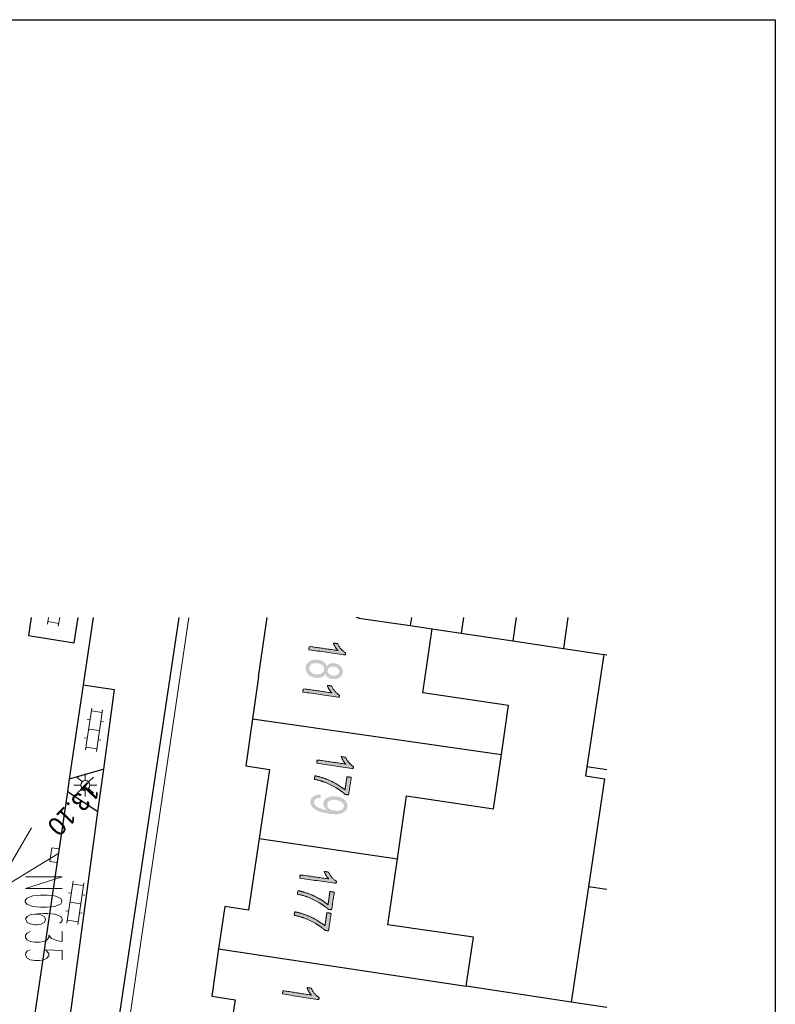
# Model space of a CAD drawing. Header units: metres. Extents: x 134035 to 140154, y 395174 to 396296.
# Tile 30 of 30: x 140113 to 140154, y 396154 to 396208. Entities that reach past the tile are written whole.
import ezdxf
from ezdxf.enums import TextEntityAlignment as Align

# ---------------------------------------------------------------- set-up
doc = ezdxf.new("R2010")
doc.units = ezdxf.units.M
doc.header["$MEASUREMENT"] = 0
doc.styles.add('Style-ENGINEERING', font='ENGINEERING.shx')

# ---------------------------------------------------------------- blocks, each defined once
blk = doc.blocks.new('*U150')
at = {"color": 252, "linetype": 'Continuous', "lineweight": 13}
blk.add_line((140116.316, 396165.601), (140116.316, 396165.608), dxfattribs=at)
at = {"color": 252, "linetype": 'Continuous', "lineweight": 13, "flags": 128}
blk.add_lwpolyline([(140116.331, 396165.625), (140116.339, 396165.617), (140116.339, 396165.601), (140116.331, 396165.594), (140116.323, 396165.594), (140116.316, 396165.601), (140116.306, 396165.592), (140116.297, 396165.592), (140116.289, 396165.6), (140116.289, 396165.617), (140116.297, 396165.625)], dxfattribs=at)
blk = doc.blocks.new('*U151')
at = {"color": 252, "linetype": 'Continuous', "lineweight": 13}
blk.add_line((140116.289, 396165.577), (140116.339, 396165.545), dxfattribs=at)
at = {"color": 252, "linetype": 'Continuous', "lineweight": 13, "flags": 128}
blk.add_lwpolyline([(140116.339, 396165.57), (140116.339, 396165.553), (140116.33, 396165.545), (140116.298, 396165.545), (140116.289, 396165.553), (140116.289, 396165.57), (140116.298, 396165.577), (140116.33, 396165.577), (140116.339, 396165.57)], dxfattribs=at)
blk = doc.blocks.new('*U190')
at = {"color": 252, "linetype": 'Continuous', "lineweight": 13}
blk.add_line((140115.153, 396157.849), (140115.153, 396157.306), dxfattribs=at)
at = {"color": 252, "linetype": 'Continuous', "lineweight": 13, "flags": 128}
blk.add_lwpolyline([(140115.153, 396157.306), (140114.917, 396157.345), (140114.743, 396157.392), (140114.57, 396157.471), (140114.413, 396157.644), (140114.413, 396157.518), (140114.318, 396157.384), (140114.145, 396157.306), (140113.909, 396157.266), (140113.641, 396157.266), (140113.405, 396157.306), (140113.232, 396157.4), (140113.153, 396157.518), (140113.153, 396157.644), (140113.247, 396157.77), (140113.405, 396157.849)], dxfattribs=at)
blk = doc.blocks.new('*U191')
at = {"color": 252, "linetype": 'Continuous', "lineweight": 13, "flags": 128}
for points in [[(140114.24, 396156.857), (140114.413, 396156.652), (140114.429, 396156.518), (140114.318, 396156.4), (140114.145, 396156.313), (140113.909, 396156.274), (140113.767, 396156.274), (140113.657, 396156.274), (140113.405, 396156.313), (140113.232, 396156.4), (140113.153, 396156.565), (140113.169, 396156.691), (140113.232, 396156.778), (140113.405, 396156.857)], [(140115.153, 396156.313), (140115.153, 396156.817), (140114.24, 396156.857)]]:
    blk.add_lwpolyline(points, dxfattribs=at)

msp = doc.modelspace()

# ---------------------------------------------------------------- hatches: boundary and pattern name
at = {"linetype": 'Continuous', "lineweight": 0, "extrusion": (0, 0, -1)}
h = msp.add_hatch(color=252, dxfattribs=at)
edge = h.paths.add_edge_path()
edge.add_line((-140128.6, 396173.211), (-140128.627, 396173.393))
edge.add_line((-140128.627, 396173.393), (-140130.175, 396173.171))
edge.add_spline(control_points=[(-140130.175, 396173.171), (-140130.101, 396173.249), (-140130.033, 396173.368), (-140129.964, 396173.487), (-140129.935, 396173.578)], knot_values=[0, 0, 0, 0.5, 0.5, 1, 1, 1], degree=2, periodic=0)
edge.add_line((-140129.935, 396173.578), (-140130.169, 396173.544))
edge.add_spline(control_points=[(-140130.169, 396173.544), (-140130.243, 396173.377), (-140130.363, 396173.243), (-140130.483, 396173.109), (-140130.605, 396173.043)], knot_values=[0, 0, 0, 0.5, 0.5, 1, 1, 1], degree=2, periodic=0)
edge.add_line((-140130.605, 396173.043), (-140130.588, 396172.926))
edge.add_line((-140130.588, 396172.926), (-140128.6, 396173.211))
h = msp.add_hatch(color=252, dxfattribs=at)
edge = h.paths.add_edge_path()
edge.add_spline(control_points=[(-140129.567, 396172.308), (-140129.639, 396172.414), (-140129.749, 396172.454), (-140129.86, 396172.495), (-140130.003, 396172.474), (-140130.218, 396172.443), (-140130.349, 396172.306), (-140130.479, 396172.168), (-140130.451, 396171.975), (-140130.423, 396171.781), (-140130.256, 396171.684), (-140130.089, 396171.587), (-140129.873, 396171.618), (-140129.735, 396171.638), (-140129.641, 396171.707), (-140129.547, 396171.776), (-140129.508, 396171.894), (-140129.429, 396171.766), (-140129.286, 396171.713), (-140129.144, 396171.661), (-140128.96, 396171.687), (-140128.706, 396171.723), (-140128.552, 396171.883), (-140128.399, 396172.042), (-140128.43, 396172.262), (-140128.462, 396172.482), (-140128.655, 396172.591), (-140128.848, 396172.701), (-140129.107, 396172.664), (-140129.3, 396172.636), (-140129.42, 396172.544), (-140129.54, 396172.451), (-140129.567, 396172.308)], knot_values=[0, 0, 0, 0.0625, 0.0625, 0.125, 0.125, 0.1875, 0.1875, 0.25, 0.25, 0.3125, 0.3125, 0.375, 0.375, 0.4375, 0.4375, 0.5, 0.5, 0.5625, 0.5625, 0.625, 0.625, 0.6875, 0.6875, 0.75, 0.75, 0.8125, 0.8125, 0.875, 0.875, 0.9375, 0.9375, 1, 1, 1], degree=2, periodic=0)
edge = h.paths.add_edge_path(flags=16)
edge.add_spline(control_points=[(-140129.078, 396172.476), (-140128.974, 396172.491), (-140128.872, 396172.469), (-140128.769, 396172.446), (-140128.705, 396172.381), (-140128.641, 396172.316), (-140128.629, 396172.232), (-140128.611, 396172.101), (-140128.711, 396172.001), (-140128.811, 396171.9), (-140128.984, 396171.875), (-140129.159, 396171.85), (-140129.287, 396171.921), (-140129.414, 396171.991), (-140129.433, 396172.123), (-140129.451, 396172.251), (-140129.35, 396172.352), (-140129.248, 396172.452), (-140129.078, 396172.476)], knot_values=[0, 0, 0, 0.111111, 0.111111, 0.222222, 0.222222, 0.333333, 0.333333, 0.444444, 0.444444, 0.555556, 0.555556, 0.666667, 0.666667, 0.777778, 0.777778, 0.888889, 0.888889, 1, 1, 1], degree=2, periodic=0)
edge = h.paths.add_edge_path(flags=16)
edge.add_spline(control_points=[(-140129.984, 396172.285), (-140129.844, 396172.305), (-140129.745, 396172.251), (-140129.647, 396172.196), (-140129.631, 396172.088), (-140129.616, 396171.983), (-140129.695, 396171.904), (-140129.774, 396171.824), (-140129.902, 396171.806), (-140130.035, 396171.787), (-140130.136, 396171.842), (-140130.237, 396171.898), (-140130.252, 396172.001), (-140130.267, 396172.105), (-140130.187, 396172.186), (-140130.108, 396172.267), (-140129.984, 396172.285)], knot_values=[0, 0, 0, 0.125, 0.125, 0.25, 0.25, 0.375, 0.375, 0.5, 0.5, 0.625, 0.625, 0.75, 0.75, 0.875, 0.875, 1, 1, 1], degree=2, periodic=0)
h = msp.add_hatch(color=252, dxfattribs=at)
edge = h.paths.add_edge_path()
edge.add_line((-140128.269, 396170.905), (-140128.295, 396171.087))
edge.add_line((-140128.295, 396171.087), (-140129.844, 396170.865))
edge.add_spline(control_points=[(-140129.844, 396170.865), (-140129.77, 396170.943), (-140129.701, 396171.061), (-140129.633, 396171.18), (-140129.603, 396171.271)], knot_values=[0, 0, 0, 0.5, 0.5, 1, 1, 1], degree=2, periodic=0)
edge.add_line((-140129.603, 396171.271), (-140129.838, 396171.238))
edge.add_spline(control_points=[(-140129.838, 396171.238), (-140129.912, 396171.071), (-140130.032, 396170.937), (-140130.152, 396170.803), (-140130.273, 396170.737)], knot_values=[0, 0, 0, 0.5, 0.5, 1, 1, 1], degree=2, periodic=0)
edge.add_line((-140130.273, 396170.737), (-140130.257, 396170.62))
edge.add_line((-140130.257, 396170.62), (-140128.269, 396170.905))
h = msp.add_hatch(color=252, dxfattribs=at)
edge = h.paths.add_edge_path()
edge.add_line((-140129.029, 396167.027), (-140129.056, 396167.209))
edge.add_line((-140129.056, 396167.209), (-140130.604, 396166.979))
edge.add_spline(control_points=[(-140130.604, 396166.979), (-140130.53, 396167.057), (-140130.462, 396167.176), (-140130.394, 396167.295), (-140130.365, 396167.386)], knot_values=[0, 0, 0, 0.5, 0.5, 1, 1, 1], degree=2, periodic=0)
edge.add_line((-140130.365, 396167.386), (-140130.6, 396167.351))
edge.add_spline(control_points=[(-140130.6, 396167.351), (-140130.673, 396167.184), (-140130.792, 396167.05), (-140130.911, 396166.915), (-140131.032, 396166.849)], knot_values=[0, 0, 0, 0.5, 0.5, 1, 1, 1], degree=2, periodic=0)
edge.add_line((-140131.032, 396166.849), (-140131.015, 396166.731))
edge.add_line((-140131.015, 396166.731), (-140129.029, 396167.027))
h = msp.add_hatch(color=252, dxfattribs=at)
edge = h.paths.add_edge_path()
edge.add_line((-140130.677, 396166.292), (-140130.911, 396166.257))
edge.add_line((-140130.911, 396166.257), (-140130.768, 396165.297))
edge.add_line((-140130.768, 396165.297), (-140130.579, 396165.325))
edge.add_spline(control_points=[(-140130.579, 396165.325), (-140130.399, 396165.496), (-140130.086, 396165.685), (-140129.774, 396165.874), (-140129.433, 396166.002), (-140129.193, 396166.093), (-140128.899, 396166.152)], knot_values=[0, 0, 0, 0.333333, 0.333333, 0.666667, 0.666667, 1, 1, 1], degree=2, periodic=0)
edge.add_line((-140128.899, 396166.152), (-140128.927, 396166.34))
edge.add_spline(control_points=[(-140128.927, 396166.34), (-140129.16, 396166.302), (-140129.481, 396166.188), (-140129.802, 396166.073), (-140130.09, 396165.904), (-140130.379, 396165.735), (-140130.569, 396165.566)], knot_values=[0, 0, 0, 0.333333, 0.333333, 0.666667, 0.666667, 1, 1, 1], degree=2, periodic=0)
edge.add_line((-140130.569, 396165.566), (-140130.677, 396166.292))
h = msp.add_hatch(color=252, dxfattribs=at)
edge = h.paths.add_edge_path()
edge.add_line((-140129.243, 396165.312), (-140129.238, 396165.133))
edge.add_spline(control_points=[(-140129.238, 396165.133), (-140129.07, 396165.136), (-140128.986, 396165.084), (-140128.902, 396165.033), (-140128.888, 396164.934), (-140128.875, 396164.851), (-140128.917, 396164.779), (-140128.959, 396164.708), (-140129.039, 396164.656), (-140129.119, 396164.603), (-140129.26, 396164.554), (-140129.402, 396164.505), (-140129.553, 396164.482), (-140129.57, 396164.48), (-140129.602, 396164.476), (-140129.494, 396164.548), (-140129.436, 396164.653), (-140129.378, 396164.758), (-140129.394, 396164.869), (-140129.422, 396165.053), (-140129.619, 396165.154), (-140129.816, 396165.255), (-140130.107, 396165.211), (-140130.408, 396165.167), (-140130.571, 396165.006), (-140130.735, 396164.846), (-140130.705, 396164.646), (-140130.684, 396164.501), (-140130.562, 396164.397), (-140130.44, 396164.292), (-140130.239, 396164.259), (-140130.037, 396164.225), (-140129.673, 396164.279), (-140129.294, 396164.336), (-140129.079, 396164.431), (-140128.863, 396164.526), (-140128.764, 396164.665), (-140128.665, 396164.804), (-140128.689, 396164.968), (-140128.715, 396165.142), (-140128.861, 396165.233), (-140129.006, 396165.324), (-140129.243, 396165.312)], knot_values=[0, 0, 0, 0.047619, 0.047619, 0.095238, 0.095238, 0.142857, 0.142857, 0.190476, 0.190476, 0.238095, 0.238095, 0.285714, 0.285714, 0.333333, 0.333333, 0.380952, 0.380952, 0.428571, 0.428571, 0.47619, 0.47619, 0.52381, 0.52381, 0.571429, 0.571429, 0.619048, 0.619048, 0.666667, 0.666667, 0.714286, 0.714286, 0.761905, 0.761905, 0.809524, 0.809524, 0.857143, 0.857143, 0.904762, 0.904762, 0.952381, 0.952381, 1, 1, 1], degree=2, periodic=0)
edge = h.paths.add_edge_path(flags=16)
edge.add_spline(control_points=[(-140130.004, 396164.437), (-140130.213, 396164.406), (-140130.349, 396164.471), (-140130.484, 396164.535), (-140130.501, 396164.653), (-140130.519, 396164.775), (-140130.4, 396164.884), (-140130.281, 396164.993), (-140130.071, 396165.025), (-140129.882, 396165.053), (-140129.751, 396164.985), (-140129.62, 396164.918), (-140129.602, 396164.792), (-140129.583, 396164.666), (-140129.689, 396164.567), (-140129.795, 396164.468), (-140130.004, 396164.437)], knot_values=[0, 0, 0, 0.125, 0.125, 0.25, 0.25, 0.375, 0.375, 0.5, 0.5, 0.625, 0.625, 0.75, 0.75, 0.875, 0.875, 1, 1, 1], degree=2, periodic=0)
h = msp.add_hatch(color=252, dxfattribs=at)
edge = h.paths.add_edge_path()
edge.add_line((-140128.101, 396160.763), (-140128.128, 396160.945))
edge.add_line((-140128.128, 396160.945), (-140129.676, 396160.718))
edge.add_spline(control_points=[(-140129.676, 396160.718), (-140129.602, 396160.796), (-140129.534, 396160.915), (-140129.466, 396161.034), (-140129.436, 396161.125)], knot_values=[0, 0, 0, 0.5, 0.5, 1, 1, 1], degree=2, periodic=0)
edge.add_line((-140129.436, 396161.125), (-140129.671, 396161.091))
edge.add_spline(control_points=[(-140129.671, 396161.091), (-140129.745, 396160.924), (-140129.864, 396160.79), (-140129.984, 396160.655), (-140130.105, 396160.589)], knot_values=[0, 0, 0, 0.5, 0.5, 1, 1, 1], degree=2, periodic=0)
edge.add_line((-140130.105, 396160.589), (-140130.088, 396160.472))
edge.add_line((-140130.088, 396160.472), (-140128.101, 396160.763))
h = msp.add_hatch(color=252, dxfattribs=at)
edge = h.paths.add_edge_path()
edge.add_line((-140129.75, 396160.031), (-140129.984, 396159.997))
edge.add_line((-140129.984, 396159.997), (-140129.843, 396159.036))
edge.add_line((-140129.843, 396159.036), (-140129.654, 396159.064))
edge.add_spline(control_points=[(-140129.654, 396159.064), (-140129.474, 396159.235), (-140129.161, 396159.423), (-140128.848, 396159.611), (-140128.507, 396159.739), (-140128.266, 396159.83), (-140127.973, 396159.888)], knot_values=[0, 0, 0, 0.333333, 0.333333, 0.666667, 0.666667, 1, 1, 1], degree=2, periodic=0)
edge.add_line((-140127.973, 396159.888), (-140128.001, 396160.076))
edge.add_spline(control_points=[(-140128.001, 396160.076), (-140128.234, 396160.039), (-140128.555, 396159.925), (-140128.876, 396159.81), (-140129.165, 396159.642), (-140129.454, 396159.474), (-140129.644, 396159.305)], knot_values=[0, 0, 0, 0.333333, 0.333333, 0.666667, 0.666667, 1, 1, 1], degree=2, periodic=0)
edge.add_line((-140129.644, 396159.305), (-140129.75, 396160.031))
h = msp.add_hatch(color=252, dxfattribs=at)
edge = h.paths.add_edge_path()
edge.add_line((-140129.581, 396158.878), (-140129.815, 396158.844))
edge.add_line((-140129.815, 396158.844), (-140129.674, 396157.884))
edge.add_line((-140129.674, 396157.884), (-140129.485, 396157.912))
edge.add_spline(control_points=[(-140129.485, 396157.912), (-140129.305, 396158.083), (-140128.992, 396158.271), (-140128.679, 396158.459), (-140128.338, 396158.586), (-140128.097, 396158.677), (-140127.804, 396158.736)], knot_values=[0, 0, 0, 0.333333, 0.333333, 0.666667, 0.666667, 1, 1, 1], degree=2, periodic=0)
edge.add_line((-140127.804, 396158.736), (-140127.832, 396158.924))
edge.add_spline(control_points=[(-140127.832, 396158.924), (-140128.065, 396158.886), (-140128.386, 396158.772), (-140128.707, 396158.658), (-140128.996, 396158.49), (-140129.285, 396158.322), (-140129.475, 396158.152)], knot_values=[0, 0, 0, 0.333333, 0.333333, 0.666667, 0.666667, 1, 1, 1], degree=2, periodic=0)
edge.add_line((-140129.475, 396158.152), (-140129.581, 396158.878))
h = msp.add_hatch(color=252, dxfattribs=at)
edge = h.paths.add_edge_path()
edge.add_line((-140127.16, 396154.446), (-140127.188, 396154.627))
edge.add_line((-140127.188, 396154.627), (-140128.734, 396154.386))
edge.add_spline(control_points=[(-140128.734, 396154.386), (-140128.661, 396154.465), (-140128.594, 396154.585), (-140128.527, 396154.704), (-140128.498, 396154.796)], knot_values=[0, 0, 0, 0.5, 0.5, 1, 1, 1], degree=2, periodic=0)
edge.add_line((-140128.498, 396154.796), (-140128.733, 396154.759))
edge.add_spline(control_points=[(-140128.733, 396154.759), (-140128.805, 396154.592), (-140128.923, 396154.456), (-140129.041, 396154.321), (-140129.162, 396154.254)], knot_values=[0, 0, 0, 0.5, 0.5, 1, 1, 1], degree=2, periodic=0)
edge.add_line((-140129.162, 396154.254), (-140129.144, 396154.136))
edge.add_line((-140129.144, 396154.136), (-140127.16, 396154.446))

# ---------------------------------------------------------------- linework, layer by layer
at = {"color": 252}
for p, q in [((140113.455, 396174.961), (140113.304, 396173.984)), ((140121.512, 396174.961), (140115.192, 396132.822)), ((140115.798, 396173.597), (140116.015, 396174.961)), ((140116.843, 396174.961), (140116.3, 396171.293)), ((140125.862, 396171.732), (140126.328, 396174.961)), ((140131.322, 396174.942), (140131.201, 396174.961)), ((140131.325, 396174.961), (140131.322, 396174.942)), ((140131.322, 396174.942), (140134.129, 396174.526)), ((140134.196, 396174.961), (140134.129, 396174.526)), ((140137.03, 396174.961), (140136.906, 396174.112)), ((140139.907, 396174.961), (140139.731, 396173.689)), ((140142.719, 396174.961), (140142.48, 396173.278)), ((140134.129, 396174.526), (140135.329, 396174.348)), ((140134.807, 396170.862), (140135.329, 396174.348)), ((140135.329, 396174.348), (140136.906, 396174.112)), ((140113.304, 396173.984), (140115.798, 396173.597)), ((140136.906, 396174.112), (140139.731, 396173.689)), ((140139.731, 396173.689), (140142.48, 396173.278)), ((140142.48, 396173.278), (140144.679, 396172.949)), ((140144.679, 396172.949), (140143.759, 396166.82)), ((140144.851, 396172.924), (140144.679, 396172.949)), ((140125.862, 396171.732), (140125.531, 396169.442)), ((140116.3, 396171.293), (140115.537, 396166.149)), ((140116.3, 396171.293), (140117.999, 396171.039)), ((140117.413, 396166.703), (140117.999, 396171.039)), ((140139.492, 396170.175), (140134.807, 396170.862)), ((140139.099, 396167.494), (140139.492, 396170.175)), ((140125.531, 396169.442), (140125.162, 396166.882)), ((140125.531, 396169.442), (140139.099, 396167.494)), ((140138.667, 396164.546), (140139.099, 396167.494)), ((140125.162, 396166.882), (140126.452, 396166.692)), ((140117.413, 396166.703), (140115.537, 396166.149)), ((140117.099, 396164.374), (140117.413, 396166.703)), ((140126.452, 396166.692), (140125.892, 396162.926)), ((140143.759, 396166.82), (140143.686, 396166.337)), ((140143.686, 396166.337), (140144.729, 396166.181)), ((140144.851, 396166.657), (140143.759, 396166.82)), ((140115.537, 396166.149), (140115.434, 396165.457)), ((140144.729, 396166.181), (140143.845, 396160.29)), ((140115.434, 396165.457), (140112.004, 396142.269)), ((140117.099, 396164.374), (140115.434, 396165.457)), ((140133.427, 396161.813), (140133.929, 396165.24)), ((140133.929, 396165.24), (140138.667, 396164.546)), ((140114.187, 396142.817), (140117.099, 396164.374)), ((140125.892, 396162.926), (140125.312, 396159.022)), ((140125.892, 396162.926), (140133.427, 396161.813)), ((140132.901, 396158.224), (140133.427, 396161.813)), ((140143.845, 396160.29), (140142.901, 396154.006)), ((140144.851, 396160.14), (140143.845, 396160.29)), ((140124.022, 396159.212), (140123.681, 396156.904)), ((140125.312, 396159.022), (140124.022, 396159.212)), ((140137.57, 396157.54), (140132.901, 396158.224)), ((140137.178, 396154.865), (140137.57, 396157.54)), ((140123.681, 396156.904), (140123.302, 396154.332)), ((140123.681, 396156.904), (140137.178, 396154.865)), ((140142.901, 396154.006), (140137.178, 396154.865)), ((140123.302, 396154.332), (140124.582, 396154.132)), ((140124.582, 396154.132), (140124.005, 396150.42)), ((140144.851, 396153.714), (140142.901, 396154.006))]:
    msp.add_line(p, q, dxfattribs=at)
at = {"color": 252, "linetype": 'Continuous', "lineweight": 0}
for p, q in [((140114.409, 396174.961), (140114.34, 396174.607)), ((140115.021, 396174.961), (140114.928, 396174.491)), ((140122.061, 396174.961), (140119.372, 396156.787)), ((140114.369, 396174.754), (140114.957, 396174.638)), ((140116.761, 396170.028), (140116.425, 396167.752)), ((140116.739, 396169.879), (140117.333, 396169.792)), ((140117.355, 396169.94), (140117.019, 396167.665)), ((140116.518, 396169.407), (140116.666, 396169.385)), ((140117.26, 396169.297), (140117.408, 396169.275)), ((140116.593, 396168.89), (140117.187, 396168.802)), ((140116.372, 396168.417), (140116.52, 396168.395)), ((140117.114, 396168.308), (140117.262, 396168.286)), ((140116.447, 396167.901), (140117.041, 396167.813)), ((140116.407, 396166.079), (140116.407, 396166.454)), ((140116.157, 396165.829), (140115.782, 396165.829)), ((140116.23, 396166.006), (140115.965, 396166.271)), ((140116.584, 396166.006), (140116.849, 396166.271)), ((140116.657, 396165.829), (140117.032, 396165.829)), ((140115.965, 396165.387), (140116.23, 396165.652)), ((140116.407, 396165.579), (140116.407, 396165.204)), ((140116.584, 396165.652), (140116.849, 396165.387)), ((140115.403, 396158.312), (140115.739, 396160.588)), ((140116.311, 396160.352), (140115.717, 396160.439)), ((140115.997, 396158.225), (140116.333, 396160.5)), ((140115.644, 396159.945), (140115.496, 396159.967)), ((140116.386, 396159.835), (140116.238, 396159.857)), ((140116.165, 396159.362), (140115.571, 396159.45)), ((140115.498, 396158.955), (140115.35, 396158.977)), ((140116.24, 396158.846), (140116.092, 396158.868)), ((140116.019, 396158.373), (140115.425, 396158.461)), ((140119.372, 396156.787), (140116.093, 396134.634))]:
    msp.add_line(p, q, dxfattribs=at)
at = {"flags": 128}
msp.add_lwpolyline([(140053.377, 396207.559), (140154.037, 396207.559), (140154.037, 396024.689), (140053.377, 396024.689)], close=True, dxfattribs=at)
at = {"color": 252, "linetype": 'Continuous', "lineweight": 13, "flags": 128}
for points in [[(140116.339, 396165.69), (140116.289, 396165.705), (140116.339, 396165.721)], [(140116.331, 396165.673), (140116.339, 396165.666), (140116.339, 396165.649), (140116.331, 396165.641), (140116.323, 396165.641), (140116.297, 396165.673), (140116.289, 396165.673), (140116.289, 396165.641)], [(140113.153, 396160.825), (140115.153, 396160.825), (140113.153, 396160.195), (140115.153, 396160.195)], [(140114.728, 396159.802), (140115.058, 396159.676), (140115.137, 396159.55), (140115.137, 396159.463), (140115.058, 396159.337), (140114.728, 396159.211), (140114.303, 396159.172), (140113.972, 396159.172), (140113.547, 396159.211), (140113.216, 396159.337), (140113.137, 396159.463), (140113.137, 396159.55), (140113.216, 396159.676), (140113.547, 396159.802), (140113.972, 396159.833), (140114.318, 396159.833), (140114.728, 396159.802)], [(140114.995, 396158.298), (140115.09, 396158.353), (140115.153, 396158.455), (140115.153, 396158.55), (140115.074, 396158.676), (140114.743, 396158.802), (140114.366, 396158.841), (140114.145, 396158.841), (140113.814, 396158.817), (140113.468, 396158.77), (140113.405, 396158.754), (140113.232, 396158.676), (140113.153, 396158.55), (140113.232, 396158.345), (140113.405, 396158.266), (140113.657, 396158.211), (140113.751, 396158.219), (140114.003, 396158.258), (140114.161, 396158.345), (140114.24, 396158.463), (140114.24, 396158.55), (140114.161, 396158.676), (140113.988, 396158.762), (140113.673, 396158.802)]]:
    msp.add_lwpolyline(points, dxfattribs=at)
at = {"color": 252, "linetype": 'Continuous', "lineweight": 0, "flags": 128}
for points in [[(140114.904, 396162.093), (140111.38, 396159.948), (140113.47, 396163.496)], [(140114.923, 396161.982), (140114.977, 396162.353), (140114.581, 396162.411), (140114.473, 396161.669), (140114.869, 396161.611), (140114.923, 396161.982)]]:
    msp.add_lwpolyline(points, dxfattribs=at)
at = {"color": 252, "linetype": 'Continuous', "lineweight": 0}
msp.add_circle((140116.407, 396165.829), 0.25, dxfattribs=at)
for points, knots in [([(140128.6, 396173.211), (140128.614, 396173.302), (140128.627, 396173.393), (140129.401, 396173.282), (140130.175, 396173.171), (140130.101, 396173.249), (140130.033, 396173.368), (140129.964, 396173.487), (140129.935, 396173.578), (140130.052, 396173.561), (140130.169, 396173.544), (140130.243, 396173.377), (140130.363, 396173.243), (140130.483, 396173.109), (140130.605, 396173.043), (140130.596, 396172.985), (140130.588, 396172.926), (140129.594, 396173.069), (140128.6, 396173.211)], [0, 0, 0, 0.1, 0.1, 0.2, 0.2, 0.3, 0.3, 0.4, 0.4, 0.6, 0.6, 0.7, 0.7, 0.8, 0.8, 0.9, 0.9, 1, 1, 1]), ([(140128.269, 396170.905), (140128.282, 396170.996), (140128.295, 396171.087), (140129.07, 396170.976), (140129.844, 396170.865), (140129.77, 396170.943), (140129.701, 396171.061), (140129.633, 396171.18), (140129.603, 396171.271), (140129.721, 396171.254), (140129.838, 396171.238), (140129.912, 396171.071), (140130.032, 396170.937), (140130.152, 396170.803), (140130.273, 396170.737), (140130.265, 396170.678), (140130.257, 396170.62), (140129.263, 396170.762), (140128.269, 396170.905)], [0, 0, 0, 0.1, 0.1, 0.2, 0.2, 0.3, 0.3, 0.4, 0.4, 0.6, 0.6, 0.7, 0.7, 0.8, 0.8, 0.9, 0.9, 1, 1, 1]), ([(140129.029, 396167.027), (140129.043, 396167.118), (140129.056, 396167.209), (140129.83, 396167.094), (140130.604, 396166.979), (140130.53, 396167.057), (140130.462, 396167.176), (140130.394, 396167.295), (140130.365, 396167.386), (140130.482, 396167.369), (140130.6, 396167.351), (140130.673, 396167.184), (140130.792, 396167.05), (140130.911, 396166.915), (140131.032, 396166.849), (140131.024, 396166.79), (140131.015, 396166.731), (140130.022, 396166.879), (140129.029, 396167.027)], [0, 0, 0, 0.1, 0.1, 0.2, 0.2, 0.3, 0.3, 0.4, 0.4, 0.6, 0.6, 0.7, 0.7, 0.8, 0.8, 0.9, 0.9, 1, 1, 1]), ([(140130.677, 396166.292), (140130.794, 396166.274), (140130.911, 396166.257), (140130.839, 396165.777), (140130.768, 396165.297), (140130.673, 396165.311), (140130.579, 396165.325), (140130.399, 396165.496), (140130.086, 396165.685), (140129.774, 396165.874), (140129.433, 396166.002), (140129.193, 396166.093), (140128.899, 396166.152), (140128.913, 396166.246), (140128.927, 396166.34), (140129.16, 396166.302), (140129.481, 396166.188), (140129.802, 396166.073), (140130.09, 396165.904), (140130.379, 396165.735), (140130.569, 396165.566), (140130.623, 396165.929), (140130.677, 396166.292)], [0, 0, 0, 0.066667, 0.066667, 0.133333, 0.133333, 0.2, 0.2, 0.266667, 0.266667, 0.333333, 0.333333, 0.4, 0.4, 0.6, 0.6, 0.666667, 0.666667, 0.733333, 0.733333, 0.8, 0.8, 1, 1, 1]), ([(140128.101, 396160.763), (140128.115, 396160.854), (140128.128, 396160.945), (140128.902, 396160.832), (140129.676, 396160.718), (140129.602, 396160.796), (140129.534, 396160.915), (140129.466, 396161.034), (140129.436, 396161.125), (140129.554, 396161.108), (140129.671, 396161.091), (140129.745, 396160.924), (140129.864, 396160.79), (140129.984, 396160.655), (140130.105, 396160.589), (140130.096, 396160.53), (140130.088, 396160.472), (140129.095, 396160.617), (140128.101, 396160.763)], [0, 0, 0, 0.1, 0.1, 0.2, 0.2, 0.3, 0.3, 0.4, 0.4, 0.6, 0.6, 0.7, 0.7, 0.8, 0.8, 0.9, 0.9, 1, 1, 1]), ([(140129.75, 396160.031), (140129.867, 396160.014), (140129.984, 396159.997), (140129.914, 396159.517), (140129.843, 396159.036), (140129.749, 396159.05), (140129.654, 396159.064), (140129.474, 396159.235), (140129.161, 396159.423), (140128.848, 396159.611), (140128.507, 396159.739), (140128.266, 396159.83), (140127.973, 396159.888), (140127.987, 396159.982), (140128.001, 396160.076), (140128.234, 396160.039), (140128.555, 396159.925), (140128.876, 396159.81), (140129.165, 396159.642), (140129.454, 396159.474), (140129.644, 396159.305), (140129.697, 396159.668), (140129.75, 396160.031)], [0, 0, 0, 0.066667, 0.066667, 0.133333, 0.133333, 0.2, 0.2, 0.266667, 0.266667, 0.333333, 0.333333, 0.4, 0.4, 0.6, 0.6, 0.666667, 0.666667, 0.733333, 0.733333, 0.8, 0.8, 1, 1, 1]), ([(140129.581, 396158.878), (140129.698, 396158.861), (140129.815, 396158.844), (140129.745, 396158.364), (140129.674, 396157.884), (140129.58, 396157.898), (140129.485, 396157.912), (140129.305, 396158.083), (140128.992, 396158.271), (140128.679, 396158.459), (140128.338, 396158.586), (140128.097, 396158.677), (140127.804, 396158.736), (140127.818, 396158.83), (140127.832, 396158.924), (140128.065, 396158.886), (140128.386, 396158.772), (140128.707, 396158.658), (140128.996, 396158.49), (140129.285, 396158.322), (140129.475, 396158.152), (140129.528, 396158.515), (140129.581, 396158.878)], [0, 0, 0, 0.066667, 0.066667, 0.133333, 0.133333, 0.2, 0.2, 0.266667, 0.266667, 0.333333, 0.333333, 0.4, 0.4, 0.6, 0.6, 0.666667, 0.666667, 0.733333, 0.733333, 0.8, 0.8, 1, 1, 1]), ([(140127.16, 396154.446), (140127.174, 396154.536), (140127.188, 396154.627), (140127.961, 396154.507), (140128.734, 396154.386), (140128.661, 396154.465), (140128.594, 396154.585), (140128.527, 396154.704), (140128.498, 396154.796), (140128.616, 396154.778), (140128.733, 396154.759), (140128.805, 396154.592), (140128.923, 396154.456), (140129.041, 396154.321), (140129.162, 396154.254), (140129.153, 396154.195), (140129.144, 396154.136), (140128.152, 396154.291), (140127.16, 396154.446)], [0, 0, 0, 0.1, 0.1, 0.2, 0.2, 0.3, 0.3, 0.4, 0.4, 0.6, 0.6, 0.7, 0.7, 0.8, 0.8, 0.9, 0.9, 1, 1, 1])]:
    msp.add_open_spline(points, degree=2, knots=knots, dxfattribs=at)

# ---------------------------------------------------------------- block references
at = {"color": 252, "linetype": 'Continuous', "lineweight": 13}
for name in ['*U150', '*U151', '*U190', '*U191']:
    msp.add_blockref(name, (0, 0), dxfattribs=at)

# ---------------------------------------------------------------- texts
at = {"color": 252, "linetype": 'Continuous', "lineweight": 0, "style": 'Style-ENGINEERING'}
msp.add_text('13.10', height=1, rotation=226.1269, dxfattribs=at).set_placement((140115.779, 396164.524), align=Align.MIDDLE_CENTER)

doc.saveas('drawing.dxf')
